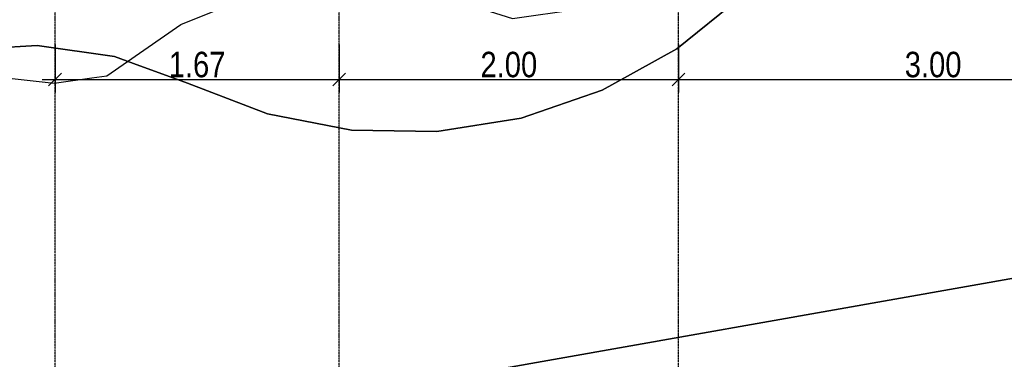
# Model space of a CAD drawing. Extents: x 109676 to 150640, y -94043 to -57043.
# Tile 9 of 39: x 120973 to 126775, y -73669 to -71669. Entities that reach past the tile are written whole.
import ezdxf

# ---------------------------------------------------------------- set-up
doc = ezdxf.new("R2010")
doc.units = 0
doc.linetypes.add('_TRAÇO_-_PONTO', pattern=[16, 12, -2, 0, -2])
doc.layers.get('0').update_dxf_attribs({"linetype": 'CONTINUOUS'})
doc.layers.get('DEFPOINTS').update_dxf_attribs({"linetype": 'CONTINUOUS'})
for name, color, linetype in [('A-ANNO-DIMS', 1, 'CONTINUOUS'), ('C-TOPO', 2, 'CONTINUOUS'), ('C-TOPO-MAJR', 2, 'CONTINUOUS'), ('S-GRID', 1, 'CONTINUOUS')]:
    doc.layers.add(name, color=color, linetype=linetype)
doc.styles.add('ARIAL_NARROW_2', font='ARIALN.TTF', dxfattribs={"height": 150})
doc.dimstyles.new('DIAGONAL_-_2_0MM_ARIAL', dxfattribs={"dimscale": 304.8, "dimtxt": 153.514646, "dimasz": 0.246063, "dimexe": 0.246063, "dimexo": 0.0625, "dimgap": 0.036909, "dimtad": 1, "dimlfac": 0.001, "dimrnd": 0.01, "dimzin": 0, "dimtxsty": 'ARIAL_NARROW_2', "dimblk1": 'OBLIQUE', "dimblk2": 'OBLIQUE', "dimsah": 1, "dimcen": 0.09, "dimdle": 0.246063, "dimazin": 3, "dimtfac": 1, "dimtdec": 4, "dimtix": 1, "dimtmove": 0, "dimatfit": 3, "dimtvp": 1, "dimtolj": 1, "dimtzin": 0})
doc.dimstyles.new('DIAGONAL_-_2_5MM_ARIAL_4', dxfattribs={"dimscale": 304.8, "dimtxt": 153.514646, "dimasz": 0.246063, "dimexe": 0.590551, "dimexo": 0.369094, "dimgap": 0.246063, "dimtad": 1, "dimlfac": 0.001, "dimrnd": 0.01, "dimzin": 0, "dimtxsty": 'ARIAL_NARROW_2', "dimblk1": 'OBLIQUE', "dimblk2": 'OBLIQUE', "dimsah": 1, "dimcen": 0.09, "dimdle": 0.590551, "dimazin": 3, "dimtfac": 1, "dimtdec": 4, "dimtix": 1, "dimtmove": 0, "dimatfit": 3, "dimtvp": 1, "dimtolj": 1, "dimtzin": 0})

# ---------------------------------------------------------------- blocks, each defined once
blk = doc.blocks.new('_OBLIQUE')
at = {"color": 0, "linetype": 'BYBLOCK'}
blk.add_line((-0.5, -0.5), (0.5, 0.5), dxfattribs=at)
blk = doc.blocks.new('*D96')
at = {"layer": 'A-ANNO-DIMS', "color": 0}
for p, q in [((121181.5, -71815.7), (121181.5, -72096.7)), ((122855.6, -71815.7), (122855.6, -72096.7)), ((121106.5, -72021.7), (122930.6, -72021.7))]:
    blk.add_line(p, q, dxfattribs=at)
at = {"layer": 'DEFPOINTS', "color": 0}
for p in [(121181.5, -71796.7), (122855.6, -71796.7), (122855.6, -72021.7)]:
    blk.add_point(p, dxfattribs=at)
at = {"layer": 'A-ANNO-DIMS', "color": 0, "xscale": 75, "yscale": 75, "zscale": 75, "rotation": 180}
blk.add_blockref('_OBLIQUE', (121181.5, -72021.7), dxfattribs=at)
at = {"layer": 'A-ANNO-DIMS', "color": 0, "xscale": 75, "yscale": 75, "zscale": 75}
blk.add_blockref('_OBLIQUE', (122855.6, -72021.7), dxfattribs=at)
at = {"layer": 'A-ANNO-DIMS', "color": 0, "insert": (122018.6, -71933.8), "char_height": 150, "width": 399.728, "attachment_point": 5, "style": 'ARIAL_NARROW_2'}
blk.add_mtext('\\A1;1.67', dxfattribs=at)
blk = doc.blocks.new('*D97')
at = {"layer": 'A-ANNO-DIMS', "color": 0}
for p, q in [((122855.6, -71815.7), (122855.6, -72096.7)), ((124855.6, -71815.7), (124855.6, -72096.7)), ((122780.6, -72021.7), (124930.6, -72021.7))]:
    blk.add_line(p, q, dxfattribs=at)
at = {"layer": 'DEFPOINTS', "color": 0}
for p in [(122855.6, -71796.7), (124855.6, -71796.7), (124855.6, -72021.7)]:
    blk.add_point(p, dxfattribs=at)
at = {"layer": 'A-ANNO-DIMS', "color": 0, "xscale": 75, "yscale": 75, "zscale": 75, "rotation": 180}
blk.add_blockref('_OBLIQUE', (122855.6, -72021.7), dxfattribs=at)
at = {"layer": 'A-ANNO-DIMS', "color": 0, "xscale": 75, "yscale": 75, "zscale": 75}
blk.add_blockref('_OBLIQUE', (124855.6, -72021.7), dxfattribs=at)
at = {"layer": 'A-ANNO-DIMS', "color": 0, "insert": (123855.6, -71933.8), "char_height": 150, "width": 399.728, "attachment_point": 5, "style": 'ARIAL_NARROW_2'}
blk.add_mtext('\\A1;2.00', dxfattribs=at)
blk = doc.blocks.new('*D98')
at = {"layer": 'A-ANNO-DIMS', "color": 0}
for p, q in [((124855.6, -71815.7), (124855.6, -72096.7)), ((127855.6, -71815.7), (127855.6, -72096.7)), ((124780.6, -72021.7), (127930.6, -72021.7))]:
    blk.add_line(p, q, dxfattribs=at)
at = {"layer": 'DEFPOINTS', "color": 0}
for p in [(124855.6, -71796.7), (127855.6, -71796.7), (127855.6, -72021.7)]:
    blk.add_point(p, dxfattribs=at)
at = {"layer": 'A-ANNO-DIMS', "color": 0, "xscale": 75, "yscale": 75, "zscale": 75, "rotation": 180}
blk.add_blockref('_OBLIQUE', (124855.6, -72021.7), dxfattribs=at)
at = {"layer": 'A-ANNO-DIMS', "color": 0, "xscale": 75, "yscale": 75, "zscale": 75}
blk.add_blockref('_OBLIQUE', (127855.6, -72021.7), dxfattribs=at)
at = {"layer": 'A-ANNO-DIMS', "color": 0, "insert": (126355.6, -71933.8), "char_height": 150, "width": 399.728, "attachment_point": 5, "style": 'ARIAL_NARROW_2'}
blk.add_mtext('\\A1;3.00', dxfattribs=at)
blk = doc.blocks.new('*D106')
at = {"layer": 'A-ANNO-DIMS', "color": 0}
for p, q in [((140320.9, -72168.2), (140777, -72087.8)), ((140237.8, -75543), (141079.3, -75543))]:
    blk.add_line(p, q, dxfattribs=at)
blk.add_arc((121181.5, -75543), 19717.7, 360, 10, dxfattribs=at)
at = {"layer": 'DEFPOINTS', "color": 0}
for p in [(140210.1, -72187.8), (140865.9, -74396.5), (121181.5, -75543), (140125.3, -75543)]:
    blk.add_point(p, dxfattribs=at)
at = {"layer": 'A-ANNO-DIMS', "color": 0, "xscale": 75, "yscale": 75, "zscale": 75}
for p, rotation in [((140599.7, -72119.1), 100.0000000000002), ((140899.3, -75543), 269.9999999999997)]:
    blk.add_blockref('_OBLIQUE', p, dxfattribs=dict(at, rotation=rotation))
at = {"layer": 'A-ANNO-DIMS', "color": 0, "insert": (140975.2, -73811.3), "char_height": 150, "width": 327.498, "attachment_point": 5, "rotation": 275, "style": 'ARIAL_NARROW_2'}
blk.add_mtext('\\A1;10°', dxfattribs=at)

msp = doc.modelspace()

# ---------------------------------------------------------------- linework, layer by layer
at = {"layer": 'C-TOPO'}
for p, q in [((125237.368, -71523.378, -671.613), (124845.904, -71840.364, -671.613)), ((124845.904, -71840.364, -671.613), (125237.368, -71523.378, -671.613)), ((121076.32, -71819.723, -671.613), (120617.529, -71848.642, -671.613)), ((120617.529, -71848.642, -671.613), (121076.32, -71819.723, -671.613)), ((121531.306, -71885.445, -671.613), (121076.32, -71819.723, -671.613)), ((121076.32, -71819.723, -671.613), (121531.306, -71885.445, -671.613)), ((124845.904, -71840.364, -671.613), (124480.382, -72043.026, -671.613)), ((124480.382, -72043.026, -671.613), (124845.904, -71840.364, -671.613)), ((121643.932, -71926.545, -671.613), (121531.306, -71885.445, -671.613)), ((121531.306, -71885.445, -671.613), (121643.932, -71926.545, -671.613)), ((121963.168, -72043.026, -671.613), (121643.932, -71926.545, -671.613)), ((121643.932, -71926.545, -671.613), (121963.168, -72043.026, -671.613)), ((122433.53, -72223.233, -671.613), (121963.168, -72043.026, -671.613)), ((121963.168, -72043.026, -671.613), (122433.53, -72223.233, -671.613)), ((133346.296, -72043.026, -671.613), (122681.933, -73923.441, -671.613)), ((122681.933, -73923.441, -671.613), (133346.296, -72043.026, -671.613)), ((124480.382, -72043.026, -671.613), (124405.382, -72084.609, -671.613)), ((124405.382, -72084.609, -671.613), (124480.382, -72043.026, -671.613)), ((124405.382, -72084.609, -671.613), (123929.15, -72248.697, -671.613)), ((123929.15, -72248.697, -671.613), (124405.382, -72084.609, -671.613)), ((122928.039, -72319.079, -671.613), (122433.53, -72223.233, -671.613)), ((122433.53, -72223.233, -671.613), (122928.039, -72319.079, -671.613)), ((123929.15, -72248.697, -671.613), (123431.664, -72327.655, -671.613)), ((123431.664, -72327.655, -671.613), (123929.15, -72248.697, -671.613)), ((123431.664, -72327.655, -671.613), (122928.039, -72319.079, -671.613)), ((122928.039, -72319.079, -671.613), (123431.664, -72327.655, -671.613))]:
    msp.add_line(p, q, dxfattribs=at)
at = {"layer": 'C-TOPO-MAJR'}
for points in [[(121397.81, -72011.724, -2000), (121486.19, -71999.251, -2000), (121922.421, -71697.103, -2000), (122309.427, -71539.278, -2000), (122698.309, -71480.642, -2000), (123132.836, -71508.661, -2000), (123307.154, -71481.747, -2000), (123876.274, -71661.942, -2000), (124264.774, -71607.114, -2000), (124736.625, -71540.522, -2000)], [(119555.001, -72043.026, -2000), (119711.888, -72000.296, -2000), (120169.599, -71929.951, -2000), (121176.015, -72043.026, -2000), (121397.81, -72011.724, -2000)]]:
    msp.add_polyline3d(points, dxfattribs=at)
at = {"layer": 'S-GRID', "linetype": '_TRAÇO_-_PONTO'}
for p, q in [((121181.547, -80610.15, -671.613), (121181.547, -70898.098, -671.613)), ((122855.584, -80610.15, -671.613), (122855.584, -70898.098, -671.613)), ((124855.584, -80610.15, -671.613), (124855.584, -70898.098, -671.613))]:
    msp.add_line(p, q, dxfattribs=at)

# ---------------------------------------------------------------- dimensions: what is measured, and where the dimension line sits
at = {"layer": 'A-ANNO-DIMS'}
for base, p1, p2, override, picture, middle in [((122855.584, -72021.652, -671.613), (121181.547, -71796.652, -671.613), (122855.584, -71796.652, -671.613), {"dimpost": '<>', "dimfxl": 1674.036979}, '*D96', (122018.566, -71933.816, -671.613)), ((124855.584, -72021.652, -671.613), (122855.584, -71796.652, -671.613), (124855.584, -71796.652, -671.613), {"dimpost": '<>', "dimfxl": 2000}, '*D97', (123855.584, -71933.816, -671.613)), ((127855.584, -72021.652, -671.613), (124855.584, -71796.652, -671.613), (127855.584, -71796.652, -671.613), {"dimpost": '<>', "dimfxl": 3000}, '*D98', (126355.584, -71933.816, -671.613))]:
    dim = msp.add_linear_dim(base=base, p1=p1, p2=p2, dimstyle='DIAGONAL_-_2_0MM_ARIAL', override=override, dxfattribs=at)
    dim.commit()
    dim.dimension.update_dxf_attribs({"geometry": picture, "text_midpoint": middle})
dim = msp.add_angular_dim_3p(base=(140865.909, -74396.542, -671.613), center=(121181.547, -75543.026, -671.613), p1=(140125.295, -75543.026, -671.613), p2=(140210.123, -72187.774, -671.613), dimstyle='DIAGONAL_-_2_5MM_ARIAL_4', override={"dimdec": 0, "dimpost": '<>', "dimfxl": 3356.323517}, dxfattribs=at)
dim.commit()
dim.dimension.update_dxf_attribs({"geometry": '*D106', "text_midpoint": (140975.246, -73811.301, -671.613)})

doc.saveas('drawing.dxf')
